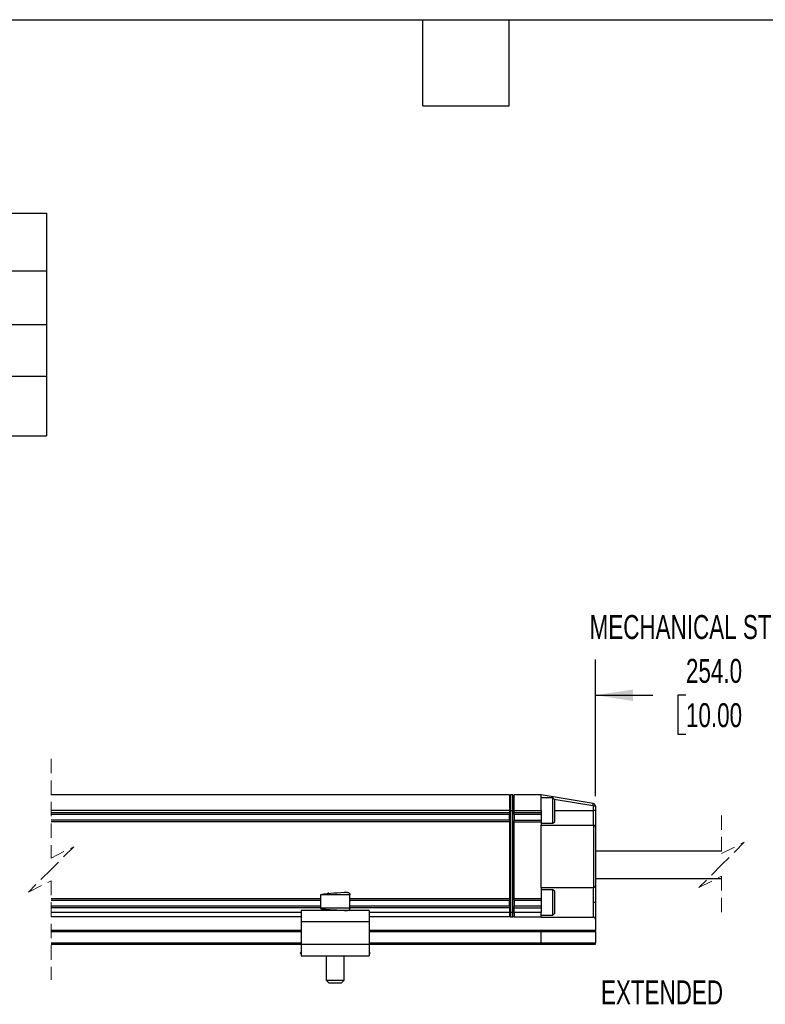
# Model space of a CAD drawing. Header units: millimetres. Extents: x 16 to 683, y 16 to 524.
# Tile 5 of 7: x 251 to 415, y 306 to 524. Entities that reach past the tile are written whole.
import ezdxf

# ---------------------------------------------------------------- set-up
doc = ezdxf.new("R2010")
doc.units = ezdxf.units.MM
doc.header["$LTSCALE"] = 2.5
doc.linetypes.add('HIDDEN', pattern=[1.905, 1.27, -0.635])
doc.layers.add('DIMENSIONS', color=140, linetype='Continuous', lineweight=25)
doc.layers.add('TEXT', color=140, linetype='Continuous', lineweight=25)
doc.styles.add('SLDTEXTSTYLE0', font='TXT', dxfattribs={"width": 0.7})
doc.dimstyles.new('SLDDIMSTYLE2', dxfattribs={"dimtxt": 5.39502, "dimasz": 8.255, "dimexe": 0, "dimexo": 0.0625, "dimgap": 1.348755, "dimtad": 0, "dimtih": 1, "dimtoh": 1, "dimrnd": 1e-09, "dimzin": 4, "dimdsep": 46, "dimtxsty": 'SLDTEXTSTYLE0', "dimsah": 1, "dimcen": 0.09, "dimadec": 0, "dimazin": 1, "dimtfac": 1, "dimtofl": 0, "dimtmove": 0, "dimatfit": 3, "dimfxl": 0, "dimfrac": 2, "dimtolj": 1, "dimtzin": 12, "dimarcsym": 0})

# ---------------------------------------------------------------- blocks, each defined once
blk = doc.blocks.new('SW_TABLEANNOTATION_0')
at = {"layer": 'DIMENSIONS', "color": 0}
for p, q in [((0, 0), (0, -12.74)), ((0, 0), (136.89, 0)), ((136.89, 0), (136.89, -12.74)), ((136.89, 0), (206.81, 0)), ((206.81, 0), (206.81, -12.74)), ((0, -12.74), (0, -24.64)), ((0, -12.74), (136.89, -12.74)), ((136.89, -12.74), (136.89, -24.64)), ((136.89, -12.74), (206.81, -12.74)), ((206.81, -12.74), (206.81, -24.64)), ((0, -24.64), (0, -36.01)), ((0, -24.64), (136.89, -24.64)), ((136.89, -24.64), (136.89, -36.01)), ((136.89, -24.64), (206.81, -24.64)), ((206.81, -24.64), (206.81, -36.01)), ((0, -36.01), (0, -49.21)), ((0, -36.01), (136.89, -36.01)), ((136.89, -36.01), (136.89, -49.21)), ((136.89, -36.01), (206.81, -36.01)), ((206.81, -36.01), (206.81, -49.21)), ((0, -49.21), (136.89, -49.21)), ((136.89, -49.21), (206.81, -49.21))]:
    blk.add_line(p, q, dxfattribs=at)
at = {"layer": 'DIMENSIONS', "color": 0, "attachment_point": 1, "style": 'SLDTEXTSTYLE0'}
for s, insert, char_height in [('SLPC [MM]', (49.09, -3.74), 5.292), ('250', (165.12, -3.74), 5.292), ('US [ USEFUL STROKE ]', (27, -16.06), 5.2917), ('250', (165.12, -16.06), 5.292), ('MS [ MECHANICAL STROKE ]', (16.7, -27.69), 5.2917), ('254', (165.12, -27.69), 5.292), ('L [ TOTAL LENGTH ]', (32.42, -39.98), 5.2917), ('389', (165.12, -39.98), 5.292)]:
    blk.add_mtext(s, dxfattribs=dict(at, insert=insert, char_height=char_height))
blk = doc.blocks.new('_D_8')
at = {"layer": 'DIMENSIONS'}
for p, q in [((377.86, 352.22), (377.86, 382.47)), ((445.89, 346.92), (445.89, 382.47)), ((431.85, 378.07), (428.32, 371.01)), ((433.62, 374.54), (431.85, 378.07)), ((377.86, 374.54), (390.53, 374.54)), ((397.84, 374.54), (396.03, 374.54)), ((396.03, 374.54), (396.03, 365.96)), ((418.36, 374.54), (420.17, 374.54)), ((420.17, 374.54), (420.17, 365.96)), ((426.56, 374.54), (425.67, 374.54)), ((428.32, 371.01), (426.56, 374.54)), ((445.89, 374.54), (433.62, 374.54)), ((396.03, 365.96), (397.84, 365.96)), ((420.17, 365.96), (418.36, 365.96))]:
    blk.add_line(p, q, dxfattribs=at)
for points in [[(377.86, 374.54), (386.11, 373.27), (386.11, 375.81)], [(445.89, 374.54), (437.64, 375.81), (437.64, 373.27)]]:
    blk.add_solid(points, dxfattribs=at)
at = {"layer": 'DIMENSIONS', "char_height": 5.292, "attachment_point": 1, "style": 'SLDTEXTSTYLE0'}
for s, insert in [('254.0', (397.84, 382.57)), ('10.00', (397.84, 372.78))]:
    blk.add_mtext(s, dxfattribs=dict(at, insert=insert))

msp = doc.modelspace()

# ---------------------------------------------------------------- linework, layer by layer
at = {"color": 7, "linetype": 'HIDDEN', "lineweight": 18}
for p, q in [((257.612, 360.48), (257.612, 338.542)), ((405.715, 347.98), (405.715, 339.542)), ((405.715, 339.542), (410.715, 342.042)), ((410.715, 342.042), (405.715, 337.042)), ((257.612, 338.542), (262.612, 341.042)), ((262.612, 341.042), (257.612, 336.042)), ((257.612, 336.042), (252.612, 331.042)), ((405.715, 337.042), (400.715, 332.042)), ((252.612, 331.042), (257.612, 333.542)), ((257.612, 333.542), (257.612, 311.605)), ((400.715, 332.042), (405.715, 334.542)), ((405.715, 334.542), (405.715, 326.105))]:
    msp.add_line(p, q, dxfattribs=at)
for p, q in [((358.858, 352.542), (257.612, 352.542)), ((359.112, 352.542), (358.858, 352.288)), ((358.858, 352.542), (358.858, 349.042)), ((359.112, 352.542), (359.112, 349.042)), ((359.604, 352.542), (359.112, 352.542)), ((359.604, 349.042), (359.604, 352.542)), ((359.604, 352.542), (359.858, 352.288)), ((359.858, 349.042), (359.858, 352.542)), ((365.858, 352.542), (359.858, 352.542)), ((365.858, 349.042), (365.858, 352.542)), ((377.357, 350.626), (365.858, 352.542)), ((365.858, 352.035), (367.017, 351.842)), ((368.458, 351.842), (365.858, 351.842)), ((368.858, 351.442), (368.458, 351.842)), ((368.458, 347.389), (368.458, 351.842)), ((368.746, 351.554), (377.275, 350.133)), ((368.858, 347.625), (368.858, 351.442)), ((358.858, 349.042), (257.612, 349.042)), ((358.858, 348.542), (257.612, 348.542)), ((359.112, 349.042), (358.858, 349.042)), ((358.858, 349.042), (358.858, 348.542)), ((358.858, 348.542), (358.858, 348.204)), ((359.112, 349.042), (359.112, 326.542)), ((359.112, 349.042), (359.604, 349.042)), ((359.604, 326.542), (359.604, 349.042)), ((359.604, 349.042), (359.858, 349.042)), ((359.858, 349.042), (365.858, 349.042)), ((359.858, 348.542), (359.858, 349.042)), ((365.858, 348.542), (359.858, 348.542)), ((359.858, 348.204), (359.858, 348.542)), ((365.858, 349.042), (365.858, 348.542)), ((365.858, 348.542), (365.858, 348.142)), ((368.858, 349.042), (377.358, 349.042)), ((377.358, 350.034), (377.358, 349.042)), ((377.858, 350.034), (377.358, 350.034)), ((377.358, 349.042), (377.358, 345.842)), ((377.858, 349.042), (377.358, 349.042)), ((377.858, 350.034), (377.858, 349.042)), ((377.858, 349.042), (377.858, 345.342)), ((358.858, 348.142), (257.612, 348.142)), ((358.858, 346.942), (257.612, 346.942)), ((358.858, 346.542), (257.612, 346.542)), ((358.858, 346.881), (358.858, 348.204)), ((358.858, 346.881), (358.858, 346.542)), ((358.858, 346.542), (358.858, 329.542)), ((359.858, 348.204), (359.858, 346.881)), ((365.858, 348.142), (359.858, 348.142)), ((359.858, 346.942), (365.858, 346.942)), ((359.858, 346.542), (359.858, 346.881)), ((359.858, 329.542), (359.858, 346.542)), ((359.858, 346.542), (365.858, 346.542)), ((365.858, 348.142), (365.858, 346.942)), ((365.858, 346.942), (365.858, 346.542)), ((365.858, 346.542), (365.858, 345.842)), ((365.858, 346.242), (368.458, 346.242)), ((368.458, 346.242), (368.458, 347.389)), ((368.458, 346.242), (368.858, 346.642)), ((368.858, 346.642), (368.858, 347.625)), ((365.858, 331.981), (365.858, 345.842)), ((365.858, 345.842), (377.358, 345.842)), ((377.42, 345.838), (377.42, 331.985)), ((377.858, 345.342), (377.858, 332.481)), ((405.715, 340.042), (377.858, 340.042)), ((377.858, 334.042), (405.715, 334.042)), ((318.858, 330.713), (318.855, 330.942)), ((365.858, 331.981), (365.858, 329.542)), ((377.358, 331.981), (365.858, 331.981)), ((368.458, 331.542), (365.858, 331.542)), ((368.858, 331.142), (368.458, 331.542)), ((368.458, 327.34), (368.458, 331.542)), ((368.858, 327.54), (368.858, 331.142)), ((377.358, 331.981), (377.358, 328.742)), ((377.858, 332.481), (377.858, 328.742)), ((317.108, 329.542), (257.612, 329.542)), ((317.108, 329.142), (257.612, 329.142)), ((317.108, 330.442), (317.108, 327.442)), ((323.6, 330.442), (317.108, 330.442)), ((323.608, 330.442), (323.6, 330.442)), ((323.608, 327.442), (323.608, 330.442)), ((358.858, 329.542), (323.608, 329.542)), ((358.858, 329.142), (323.608, 329.142)), ((358.858, 329.542), (358.858, 329.204)), ((358.858, 327.881), (358.858, 329.204)), ((365.858, 329.542), (359.858, 329.542)), ((359.858, 329.204), (359.858, 329.542)), ((359.858, 329.204), (359.858, 327.881)), ((365.858, 329.142), (359.858, 329.142)), ((365.858, 329.542), (365.858, 329.142)), ((365.858, 329.142), (365.858, 327.942)), ((377.858, 328.742), (377.358, 328.742)), ((377.358, 328.742), (377.358, 325.503)), ((377.858, 328.742), (377.858, 325.003)), ((317.108, 327.942), (257.612, 327.942)), ((317.108, 327.542), (257.612, 327.542)), ((312.858, 326.542), (257.612, 326.542)), ((327.858, 326.942), (312.858, 326.942)), ((312.858, 326.942), (312.858, 324.442)), ((323.6, 327.442), (317.108, 327.442)), ((323.608, 327.442), (323.6, 327.442)), ((358.858, 327.942), (323.608, 327.942)), ((358.858, 327.542), (323.608, 327.542)), ((327.858, 326.942), (327.858, 324.442)), ((358.858, 326.542), (327.858, 326.542)), ((358.858, 327.881), (358.858, 327.542)), ((358.858, 327.542), (358.858, 326.542)), ((359.112, 326.542), (358.858, 326.542)), ((358.858, 326.542), (358.858, 325.542)), ((359.604, 326.542), (359.112, 326.542)), ((359.112, 326.542), (359.112, 325.542)), ((359.604, 326.542), (359.858, 326.542)), ((359.604, 325.542), (359.604, 326.542)), ((365.858, 327.942), (359.858, 327.942)), ((359.858, 327.542), (359.858, 327.881)), ((359.858, 327.542), (365.858, 327.542)), ((359.858, 326.542), (359.858, 327.542)), ((359.858, 326.542), (359.858, 325.542)), ((365.858, 326.542), (359.858, 326.542)), ((365.858, 327.942), (365.858, 327.542)), ((365.858, 327.542), (365.858, 326.542)), ((365.858, 325.542), (365.858, 326.542)), ((368.458, 325.942), (368.458, 327.34)), ((368.858, 326.342), (368.858, 327.54)), ((312.858, 325.542), (257.612, 325.542)), ((327.858, 324.442), (312.858, 324.442)), ((312.858, 324.442), (312.858, 319.442)), ((358.858, 325.542), (327.858, 325.542)), ((327.858, 324.442), (327.858, 319.442)), ((359.112, 325.542), (358.858, 325.796)), ((359.112, 325.542), (359.604, 325.542)), ((359.604, 325.542), (359.858, 325.796)), ((359.858, 325.542), (365.858, 325.542)), ((365.858, 325.942), (368.458, 325.942)), ((365.858, 325.542), (365.858, 325.503)), ((365.858, 325.503), (377.358, 325.503)), ((368.458, 325.942), (368.858, 326.342)), ((377.858, 325.003), (377.858, 322.542)), ((312.858, 322.542), (257.612, 322.542)), ((257.612, 322.342), (312.858, 322.342)), ((365.846, 322.542), (327.858, 322.542)), ((327.858, 322.342), (365.858, 322.342)), ((377.858, 322.542), (365.846, 322.542)), ((365.858, 319.742), (365.858, 322.342)), ((365.858, 322.342), (377.858, 322.342)), ((377.858, 322.342), (377.858, 322.542)), ((377.858, 322.342), (377.858, 319.742)), ((312.858, 319.742), (257.612, 319.742)), ((257.612, 319.542), (312.858, 319.542)), ((312.858, 319.442), (312.858, 316.942)), ((327.858, 319.442), (312.858, 319.442)), ((365.858, 319.742), (327.858, 319.742)), ((327.858, 319.542), (365.846, 319.542)), ((327.858, 319.442), (327.858, 316.942)), ((365.846, 319.542), (377.858, 319.542)), ((377.858, 319.742), (365.858, 319.742)), ((377.858, 319.542), (377.858, 319.742)), ((312.858, 317.762), (312.645, 317.485)), ((312.645, 317.485), (312.858, 317.321)), ((312.858, 316.942), (327.858, 316.942)), ((313.35, 316.942), (313.437, 316.875)), ((313.437, 316.875), (313.489, 316.942)), ((318.358, 316.942), (318.358, 311.542)), ((322.358, 311.542), (322.358, 316.942)), ((327.227, 316.942), (327.279, 316.875)), ((327.366, 316.942), (327.279, 316.875)), ((328.072, 317.485), (327.858, 317.762)), ((328.072, 317.485), (327.858, 317.321)), ((318.358, 311.542), (318.958, 310.942)), ((318.358, 311.542), (322.353, 311.542)), ((321.758, 310.942), (322.358, 311.542)), ((322.353, 311.542), (322.358, 311.542)), ((318.958, 310.942), (321.755, 310.942)), ((321.755, 310.942), (321.758, 310.942))]:
    msp.add_line(p, q)
at = {"flags": 128}
msp.add_lwpolyline([(377.275, 350.133), (377.291, 350.229), (377.306, 350.321), (377.32, 350.407), (377.333, 350.481), (377.343, 350.543), (377.351, 350.588), (377.355, 350.616), (377.357, 350.626)], dxfattribs=at)
for centre, radius, start, end in [((377.258, 350.034), 0.6, 359.99979, 80.53786), ((377.358, 345.342), 0.5, 82.87539, 90.00001), ((377.358, 345.342), 0.5, 359.9999, 82.87501), ((325.347, 267.686), 63.295, 92.04679, 97.47895), ((377.358, 332.481), 0.5, 269.99946, 277.126), ((377.358, 332.481), 0.5, 277.12479, 0.00025), ((377.358, 325.003), 0.5, 0.00015, 89.99985), ((365.046, 322.392), 0.814, 356.4916, 10.6333), ((365.046, 319.692), 0.814, 349.36662, 3.50848)]:
    msp.add_arc(centre, radius, start, end)
for points, knots in [([(377.275, 350.133), (377.286, 350.13), (377.309, 350.123), (377.336, 350.1), (377.355, 350.069), (377.357, 350.046), (377.358, 350.034)], [0, 0, 0, 0, 0.2484141, 0.499801, 0.748446, 1, 1, 1, 1]), ([(323.102, 330.942), (323.172, 330.933), (323.319, 330.915), (323.487, 330.78), (323.584, 330.612), (323.595, 330.497), (323.6, 330.442)], [0, 0, 0, 0, 0.26996457, 0.56204516, 0.78949668, 1, 1, 1, 1]), ([(323.608, 330.442), (323.603, 330.506), (323.595, 330.613), (323.53, 330.696), (323.504, 330.729)], [0, 0, 0, 0, 0.6019085, 1, 1, 1, 1]), ([(317.108, 327.442), (317.156, 327.409), (317.359, 327.268), (317.789, 327.272), (318.329, 327.203), (318.929, 327.167), (319.616, 327.125), (320.343, 327.089), (321.05, 327.055), (321.68, 327.026), (322.198, 327.001), (322.635, 326.975), (322.917, 326.966), (323.069, 326.946), (323.086, 326.944)], [0, 0, 0, 0, 0.0284631, 0.1223302, 0.2020016, 0.3031234, 0.420523, 0.5451305, 0.6659347, 0.772946, 0.8596378, 0.9237546, 0.9913288, 1, 1, 1, 1]), ([(323.6, 327.442), (323.592, 327.371), (323.573, 327.224), (323.438, 327.056), (323.271, 326.959), (323.156, 326.948), (323.102, 326.942)], [0, 0, 0, 0, 0.2705561, 0.5628141, 0.7899756, 1, 1, 1, 1]), ([(323.272, 326.974), (323.278, 326.975), (323.35, 326.988), (323.467, 327.083), (323.587, 327.247), (323.601, 327.379), (323.608, 327.442)], [0, 0, 0, 0, 0.0263422, 0.360741, 0.6935484, 1, 1, 1, 1])]:
    msp.add_open_spline(points, degree=3, knots=knots)
at = {"layer": 'TEXT'}
for p, q in [((15.875, 523.875), (682.625, 523.875)), ((339.725, 504.825), (339.725, 523.875)), ((358.775, 504.825), (358.775, 523.875)), ((339.725, 504.825), (358.775, 504.825))]:
    msp.add_line(p, q, dxfattribs=at)

# ---------------------------------------------------------------- block references
at = {"layer": 'DIMENSIONS'}
msp.add_blockref('SW_TABLEANNOTATION_0', (49.8, 481.108), dxfattribs=at)

# ---------------------------------------------------------------- texts
at = {"layer": 'DIMENSIONS', "attachment_point": 1, "style": 'SLDTEXTSTYLE0'}
for s, insert, char_height in [('MECHANICAL STROKE', (376.557, 392.267), 5.29167), ('EXTENDED', (379.066, 311.508), 5.2917)]:
    msp.add_mtext(s, dxfattribs=dict(at, insert=insert, char_height=char_height))

# ---------------------------------------------------------------- dimensions: what is measured, and where the dimension line sits
at = {"layer": 'DIMENSIONS'}
dim = msp.add_linear_dim(base=(445.891, 374.537), p1=(377.858, 349.042), p2=(445.891, 343.742), text='254.0', dimstyle='SLDDIMSTYLE2', dxfattribs=at)
dim.commit()
dim.dimension.update_dxf_attribs({"geometry": '_D_8', "text_midpoint": (408.1, 374.537), "dimtype": 160})

doc.saveas('drawing.dxf')
